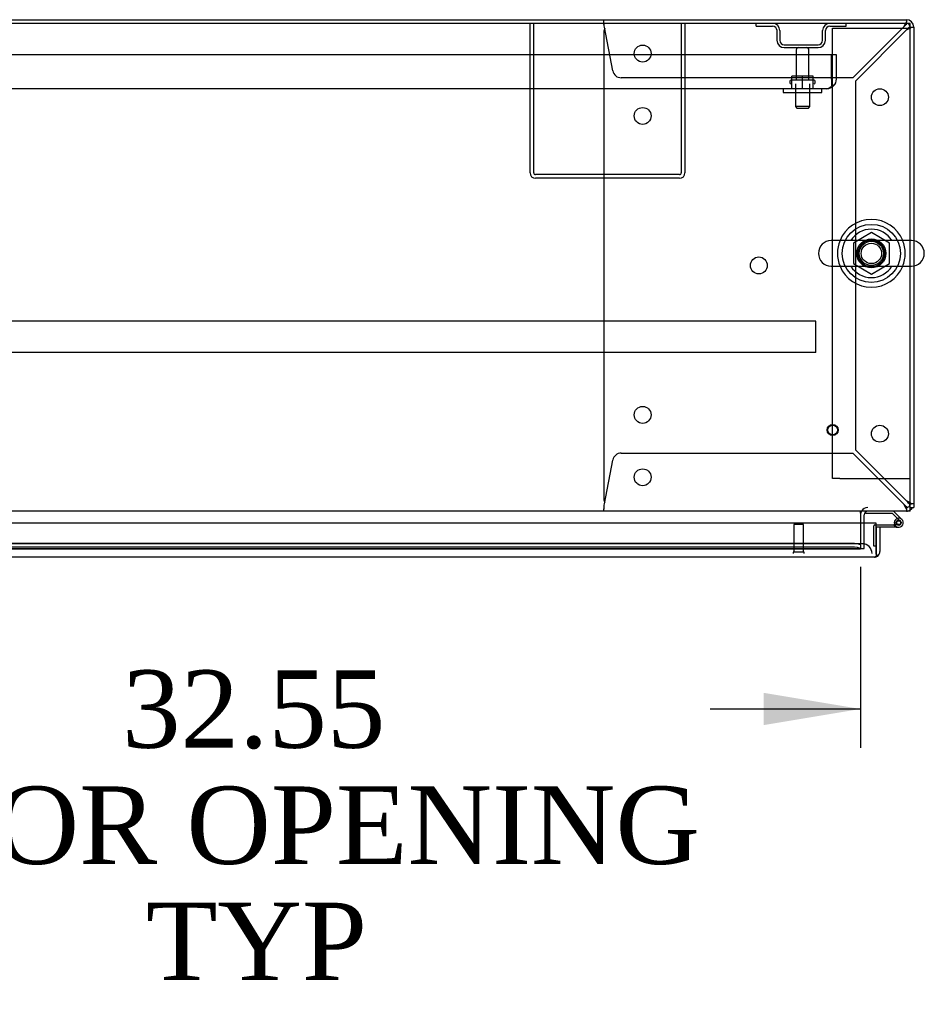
# Model space of a CAD drawing. Header units: inches. Extents: x 2 to 538, y -2 to 358.
# Tile 35 of 43: x 186 to 209, y 276 to 302. Entities that reach past the tile are written whole.
import ezdxf
from ezdxf.enums import TextEntityAlignment as Align
from ezdxf.lldxf.tags import DXFTag

# ---------------------------------------------------------------- set-up
doc = ezdxf.new("R2010")
doc.units = ezdxf.units.IN
doc.header["$MEASUREMENT"] = 0
for name, color, linetype in [('COM40565', 7, 'Continuous'), ('COM43135', 7, 'Continuous'), ('COM50521', 7, 'Continuous'), ('COM50570', 7, 'Continuous'), ('COM52167-7', 7, 'Continuous'), ('COM54746-68', 7, 'Continuous'), ('COM54928-3', 7, 'Continuous'), ('COM55702-64', 7, 'Continuous'), ('COM70108-3', 7, 'Continuous'), ('COM70219', 7, 'Continuous'), ('COM71156-3', 7, 'Continuous'), ('COM71159-5', 7, 'Continuous'), ('Default', 7, 'Continuous'), ('NTS166105', 7, 'Continuous'), ('NTS166905', 7, 'Continuous'), ('SCS00680', 7, 'Continuous'), ('STD21878', 7, 'Continuous'), ('STD26094', 7, 'Continuous'), ('WAF25059', 7, 'Continuous'), ('WAF25362', 7, 'Continuous'), ('WAM254785', 7, 'Continuous')]:
    doc.layers.add(name, color=color, linetype=linetype)
doc.styles.add('SEACAD_Times_New_Roman', font='times.ttf')
tags = doc.linetypes.add('HIDDEN2', pattern=[0.1875, 0.125, -0.0625]).pattern_tags.tags
tags[6:7] = [DXFTag(74, 4), DXFTag(75, 0), DXFTag(340, '0'), DXFTag(46, 0.0), DXFTag(50, 0.0), DXFTag(44, 0.0), DXFTag(45, 0.0)]
tags[4:5] = [DXFTag(74, 4), DXFTag(75, 0), DXFTag(340, '0'), DXFTag(46, 0.0), DXFTag(50, 0.0), DXFTag(44, 0.0), DXFTag(45, 0.0)]
doc.dimstyles.new('HAMMOND_(STH_-_540x360)', dxfattribs={"dimtxt": 2, "dimasz": 2.5, "dimexe": 1, "dimexo": 1, "dimgap": 0.5, "dimtad": 0, "dimtih": 1, "dimtoh": 1, "dimzin": 0, "dimdsep": 46, "dimtxsty": 'SEACAD_Times_New_Roman', "dimblk1": '_SE_FILLED', "dimblk2": '_SE_FILLED', "dimsah": 1, "dimcen": 1, "dimadec": 0, "dimazin": 0, "dimtfac": 0.8, "dimtofl": 0, "dimtmove": 0, "dimatfit": 3, "dimfxl": 0, "dimtolj": 1, "dimtzin": 0, "dimarcsym": 0})

# ---------------------------------------------------------------- blocks, each defined once
blk = doc.blocks.new('SE')
at = {"layer": 'COM40565', "color": 7, "linetype": 'HIDDEN2'}
for p, q in [((206.501, 301.459), (206.686, 301.459)), ((206.501, 289.834), (206.501, 301.459)), ((206.686, 301.459), (208.316, 301.459)), ((208.316, 301.459), (208.501, 301.459)), ((206.686, 289.834), (206.501, 289.834)), ((206.686, 289.834), (208.316, 289.834)), ((208.316, 289.834), (208.501, 289.834))]:
    blk.add_line(p, q, dxfattribs=at)
blk.add_circle((207.501, 295.646), 0.375, dxfattribs=at)
at = {"layer": 'COM43135', "color": 7, "linetype": 'HIDDEN2'}
for p, q in [((206.475, 300.772), (138.726, 300.772)), ((206.6, 300.772), (206.475, 300.772)), ((206.475, 300.147), (206.475, 300.772)), ((206.475, 300.147), (206.475, 300.772)), ((206.6, 300.147), (206.6, 300.772)), ((206.476, 300.147), (206.475, 300.147)), ((206.475, 300.147), (206.475, 299.969)), ((206.476, 300.02), (206.476, 300.147)), ((206.476, 300.02), (206.526, 299.969)), ((206.35, 299.897), (138.85, 299.897)), ((206.351, 299.897), (206.35, 299.897)), ((206.351, 299.897), (206.351, 299.897))]:
    blk.add_line(p, q, dxfattribs=at)
for start, end in [(270.1219, 314.5601), (314.5601, 0), (270, 270.0436)]:
    blk.add_arc((206.35, 300.147), 0.25, start, end, dxfattribs=at)
blk.add_open_spline([(206.475, 299.969), (206.454, 299.946), (206.434, 299.928), (206.392, 299.903), (206.372, 299.897), (206.351, 299.897)], degree=3, knots=[0, 0, 0, 0, 0.5, 0.5, 1, 1, 1, 1], dxfattribs=at)
at = {"layer": 'COM50521', "color": 7, "linetype": 'HIDDEN2'}
for p, q in [((198.689, 297.727), (198.689, 301.584)), ((198.784, 297.727), (198.784, 301.584)), ((202.594, 301.584), (202.594, 297.727)), ((202.689, 301.584), (202.689, 297.727)), ((202.546, 297.679), (198.832, 297.679)), ((202.546, 297.584), (198.832, 297.584))]:
    blk.add_line(p, q, dxfattribs=at)
for centre, radius, start, end in [((198.832, 297.727), 0.143, 180, 270), ((198.832, 297.727), 0.048, 180, 270), ((202.546, 297.727), 0.143, 270, 0), ((202.546, 297.727), 0.048, 270, 0)]:
    blk.add_arc(centre, radius, start, end, dxfattribs=at)
at = {"layer": 'COM50570', "color": 7, "linetype": 'HIDDEN2'}
for p, q in [((206.064, 293.899), (139.064, 293.899)), ((206.064, 293.856), (206.064, 293.899)), ((206.064, 293.129), (206.064, 293.856)), ((206.064, 293.086), (139.064, 293.086)), ((206.064, 293.086), (206.064, 293.129))]:
    blk.add_line(p, q, dxfattribs=at)
at = {"layer": 'COM52167-7', "color": 7, "linetype": 'Continuous'}
for p, q in [((207.626, 288.679), (173.816, 288.679)), ((207.626, 287.947), (207.626, 288.679)), ((207.721, 288.574), (207.626, 288.574)), ((207.626, 288.574), (207.626, 287.947)), ((207.721, 288.574), (207.721, 287.947)), ((207.578, 287.804), (173.864, 287.804)), ((207.578, 287.804), (207.578, 287.804)), ((207.578, 287.804), (207.578, 287.804)), ((207.626, 287.947), (207.626, 287.947)), ((207.626, 287.884), (207.626, 287.947)), ((207.626, 287.947), (207.626, 287.834)), ((207.626, 287.884), (207.665, 287.834))]:
    blk.add_line(p, q, dxfattribs=at)
for start, end in [(270.1561, 307.5036), (270, 270.0762), (307.5036, 0)]:
    blk.add_arc((207.578, 287.947), 0.143, start, end, dxfattribs=at)
blk.add_open_spline([(207.626, 287.834), (207.618, 287.824), (207.61, 287.817), (207.598, 287.809), (207.594, 287.807), (207.586, 287.805), (207.582, 287.804), (207.578, 287.804)], degree=3, knots=[0, 0, 0, 0, 0.5, 0.5, 0.75, 0.75, 1, 1, 1, 1], dxfattribs=at)
at = {"layer": 'COM54746-68', "color": 7, "linetype": 'HIDDEN2'}
for p, q in [((207.354, 288.972), (207.354, 288.991)), ((208.193, 288.756), (208.218, 288.756)), ((207.564, 288.088), (207.564, 288.613)), ((207.589, 288.638), (207.626, 288.638)), ((208.089, 288.682), (208.151, 288.688)), ((208.206, 288.638), (208.102, 288.638)), ((208.143, 288.681), (208.143, 288.706)), ((208.218, 288.631), (208.193, 288.631)), ((208.268, 288.706), (208.268, 288.681)), ((207.626, 288.088), (207.564, 288.088))]:
    blk.add_line(p, q, dxfattribs=at)
at = {"layer": 'COM54746-68', "color": 7, "linetype": 'Continuous'}
for p, q in [((207.354, 288.929), (207.354, 288.972)), ((208.047, 288.929), (207.354, 288.929)), ((208.242, 288.734), (208.047, 288.929)), ((208.073, 288.991), (208.285, 288.779)), ((207.626, 288.638), (208.082, 288.638)), ((208.138, 288.576), (207.626, 288.576)), ((207.626, 288.576), (207.626, 288.574)), ((208.102, 288.638), (208.082, 288.638)), ((208.089, 288.693), (208.151, 288.693)), ((208.138, 288.576), (208.206, 288.576)), ((207.626, 288.088), (207.626, 288.088))]:
    blk.add_line(p, q, dxfattribs=at)
blk.add_circle((208.206, 288.693), 0.05, dxfattribs=at)
for radius, start, end in [(0.117, 107.0274, 180), (0.117, 180, 47.608), (0.135, 204.0421, 240.0736), (0.055, 48.8041, 180), (0.055, 180, 48.8041)]:
    blk.add_arc((208.206, 288.693), radius, start, end, dxfattribs=at)
at = {"layer": 'COM54746-68', "color": 7, "linetype": 'HIDDEN2'}
for centre, radius, start, end in [((208.193, 288.706), 0.05, 90, 180), ((208.206, 288.693), 0.117, 47.608, 107.0274), ((208.218, 288.706), 0.05, 0, 90), ((207.589, 288.613), 0.025, 90, 180), ((208.193, 288.681), 0.05, 180, 270), ((208.218, 288.681), 0.05, 270, 0)]:
    blk.add_arc(centre, radius, start, end, dxfattribs=at)
at = {"layer": 'COM54928-3', "color": 7, "linetype": 'HIDDEN2'}
for p, q in [((200.596, 301.623), (200.596, 301.679)), ((200.596, 301.556), (200.596, 301.623)), ((200.827, 300.358), (200.61, 301.489)), ((208.331, 301.489), (207.021, 300.179)), ((208.406, 301.679), (208.406, 301.623)), ((208.406, 301.556), (208.406, 301.623)), ((208.41, 301.584), (208.406, 301.584)), ((208.406, 301.584), (208.406, 301.584)), ((208.473, 301.489), (208.54, 301.489)), ((208.54, 301.489), (208.596, 301.489)), ((200.596, 301.364), (200.596, 289.306)), ((207.096, 300.104), (208.406, 301.414)), ((207.021, 300.179), (201.043, 300.179)), ((207.096, 290.566), (207.096, 300.104)), ((208.406, 289.256), (207.096, 290.566)), ((200.61, 289.181), (200.827, 290.312)), ((201.043, 290.491), (207.021, 290.491)), ((207.021, 290.491), (208.331, 289.181)), ((200.596, 289.114), (200.596, 289.047)), ((200.596, 288.991), (200.596, 289.047)), ((208.406, 289.114), (208.406, 289.047)), ((208.41, 289.086), (208.406, 289.086)), ((208.406, 289.086), (208.406, 289.086)), ((208.406, 289.047), (208.406, 288.991)), ((208.473, 289.181), (208.54, 289.181)), ((208.596, 289.181), (208.54, 289.181))]:
    blk.add_line(p, q, dxfattribs=at)
for centre in [(201.596, 300.804), (207.721, 299.679), (201.596, 299.194), (204.596, 295.335), (201.596, 291.476), (207.721, 290.991), (201.596, 289.866)]:
    blk.add_circle(centre, 0.218, dxfattribs=at)
for centre, radius, start, end in [((196.75, 301.147), 3.875, 5.0683, 7.0661), ((209.324, 301.026), 1.096, 146.9322, 154.9756), ((208.777, 301.069), 0.613, 127.2987, 136.6958), ((207.985, 301.86), 0.613, 313.3042, 322.7013), ((207.942, 302.407), 1.096, 295.0244, 303.0678), ((200.816, 301.364), 0.22, 155.0823, 180), ((201.043, 300.399), 0.22, 190.8348, 270), ((201.043, 290.271), 0.22, 90, 169.1652), ((200.816, 289.306), 0.22, 180, 204.9177), ((196.75, 289.523), 3.875, 352.9339, 354.9317), ((209.324, 289.644), 1.096, 205.0244, 213.0678), ((208.777, 289.601), 0.613, 223.3042, 232.7013), ((207.985, 288.81), 0.613, 37.2987, 46.6958), ((207.942, 288.263), 1.096, 56.9322, 64.9756)]:
    blk.add_arc(centre, radius, start, end, dxfattribs=at)
blk.add_ellipse((208.406, 301.489), major_axis=(-0.095, 0), ratio=0.999171, start_param=3.141593, end_param=4.712389, dxfattribs=at)
at = {"layer": 'COM55702-64', "color": 7, "linetype": 'HIDDEN2'}
for p, q in [((204.527, 301.512), (204.527, 301.584)), ((204.527, 301.512), (204.949, 301.512)), ((206.43, 301.512), (206.852, 301.512)), ((206.852, 301.512), (206.852, 301.584)), ((205.064, 301.397), (205.064, 301.147)), ((205.136, 301.397), (205.136, 301.147)), ((206.242, 301.147), (206.242, 301.397)), ((206.314, 301.147), (206.314, 301.397)), ((205.252, 301.031), (206.127, 301.031)), ((205.252, 300.959), (206.127, 300.959))]:
    blk.add_line(p, q, dxfattribs=at)
for centre, radius, start, end in [((204.949, 301.397), 0.188, 0, 90), ((204.949, 301.397), 0.116, 0, 90), ((206.43, 301.397), 0.188, 90, 180), ((206.43, 301.397), 0.115, 90, 180), ((205.252, 301.147), 0.188, 180, 270), ((205.252, 301.147), 0.115, 180, 270), ((206.127, 301.147), 0.116, 270, 0), ((206.127, 301.147), 0.188, 270, 0)]:
    blk.add_arc(centre, radius, start, end, dxfattribs=at)
at = {"layer": 'COM70108-3', "color": 7, "linetype": 'Continuous'}
for p, q in [((208.501, 301.584), (136.628, 301.584)), ((208.501, 295.978), (208.501, 301.584)), ((208.501, 289.134), (208.501, 295.315)), ((208.501, 288.991), (208.501, 289.134)), ((208.501, 288.991), (136.628, 288.991)), ((207.221, 288.943), (207.221, 288.991)), ((207.221, 288.943), (207.221, 288.679))]:
    blk.add_line(p, q, dxfattribs=at)
at = {"layer": 'COM70108-3', "color": 7, "linetype": 'HIDDEN2'}
for p, q in [((208.501, 295.315), (208.501, 295.978)), ((207.221, 288.679), (207.221, 288.165)), ((174.181, 288.022), (207.221, 288.022)), ((206.971, 288.158), (174.431, 288.158)), ((206.971, 288.065), (174.431, 288.065)), ((207.22, 288.118), (207.22, 288.118)), ((207.221, 288.022), (207.22, 288.024)), ((207.221, 288.118), (207.221, 288.165)), ((207.221, 288.118), (207.221, 288.022)), ((207.221, 288.022), (207.221, 288.022))]:
    blk.add_line(p, q, dxfattribs=at)
blk.add_circle((207.501, 295.646), 0.344, dxfattribs=at)
for centre, major_axis, start_param, end_param in [((206.971, 288.115), (-0.25, 0), 3.212696, 4.712389), ((206.971, 288.021), (0.25, 0), 0.071104, 1.570796)]:
    blk.add_ellipse(centre, major_axis=major_axis, ratio=0.173648, start_param=start_param, end_param=end_param, dxfattribs=at)
at = {"layer": 'COM70219', "color": 7, "linetype": 'HIDDEN2'}
for p, q in [((207.018, 288.149), (174.84, 288.149)), ((207.268, 288.149), (207.018, 288.149))]:
    blk.add_line(p, q, dxfattribs=at)
blk.add_arc((207.268, 287.899), 0.25, 0, 90, dxfattribs=at)
at = {"layer": 'COM71156-3', "color": 7, "linetype": 'HIDDEN2'}
blk.add_line((175.064, 288.024), (207.221, 288.024), dxfattribs=at)
at = {"layer": 'COM71159-5', "color": 7, "linetype": 'Continuous'}
for p, q in [((172.754, 301.679), (208.406, 301.679)), ((208.596, 301.489), (208.596, 295.972)), ((208.596, 295.32), (208.596, 289.086)), ((208.501, 289.086), (208.596, 289.086)), ((207.316, 288.679), (207.316, 288.896))]:
    blk.add_line(p, q, dxfattribs=at)
at = {"layer": 'COM71159-5', "color": 7, "linetype": 'HIDDEN2'}
for p, q in [((208.596, 295.972), (208.596, 295.32)), ((207.316, 288.024), (207.316, 288.679)), ((207.221, 288.024), (207.316, 288.024))]:
    blk.add_line(p, q, dxfattribs=at)
at = {"layer": 'COM71159-5', "color": 7, "linetype": 'Continuous'}
for centre, radius, start, end in [((208.406, 301.489), 0.19, 0, 90), ((208.406, 289.181), 0.19, 300, 330), ((207.411, 288.896), 0.19, 150, 180), ((207.411, 288.896), 0.095, 90, 180)]:
    blk.add_arc(centre, radius, start, end, dxfattribs=at)
at = {"layer": 'COM71159-5', "color": 7, "linetype": 'HIDDEN2'}
for centre, radius, start, end in [((208.406, 301.489), 0.095, 0, 90), ((207.411, 288.896), 0.19, 90, 150), ((208.406, 289.181), 0.095, 270, 0), ((208.406, 289.181), 0.19, 270, 300)]:
    blk.add_arc(centre, radius, start, end, dxfattribs=at)
at = {"layer": 'NTS166105', "color": 7, "linetype": 'HIDDEN2'}
for p, q in [((205.724, 300.217), (205.449, 300.217)), ((205.449, 299.897), (205.449, 300.217)), ((205.999, 300.217), (205.724, 300.217)), ((205.724, 299.897), (205.724, 300.217)), ((205.999, 299.897), (205.999, 300.217))]:
    blk.add_line(p, q, dxfattribs=at)
at = {"layer": 'NTS166905', "color": 7, "linetype": 'HIDDEN2'}
for p, q in [((207.501, 296.181), (207.036, 295.909)), ((207.966, 295.909), (207.501, 296.181)), ((207.036, 295.909), (207.036, 295.383)), ((207.966, 295.383), (207.966, 295.909)), ((207.036, 295.383), (207.505, 295.109)), ((207.505, 295.109), (207.966, 295.383))]:
    blk.add_line(p, q, dxfattribs=at)
blk.add_circle((207.501, 295.646), 0.263, dxfattribs=at)
at = {"layer": 'SCS00680', "color": 7, "linetype": 'Continuous'}
for p, q in [((208.536, 295.978), (206.465, 295.978)), ((206.465, 295.315), (208.536, 295.315))]:
    blk.add_line(p, q, dxfattribs=at)
for centre, radius, start, end in [((207.501, 295.646), 0.625, 32.0055, 147.9945), ((206.465, 295.646), 0.331, 90, 270), ((208.536, 295.646), 0.331, 270, 90), ((207.501, 295.646), 0.625, 212.0055, 327.9945)]:
    blk.add_arc(centre, radius, start, end, dxfattribs=at)
at = {"layer": 'STD21878', "color": 7, "linetype": 'HIDDEN2'}
for p, q in [((205.751, 288.649), (205.501, 288.649)), ((205.501, 288.649), (205.501, 287.93)), ((205.751, 287.93), (205.751, 288.649)), ((205.766, 287.93), (205.485, 287.93)), ((205.485, 287.93), (205.485, 287.899)), ((205.766, 287.899), (205.766, 287.93))]:
    blk.add_line(p, q, dxfattribs=at)
for radius in [0.141, 0.125]:
    blk.add_circle((206.501, 291.086), radius, dxfattribs=at)
at = {"layer": 'STD26094', "color": 7, "linetype": 'HIDDEN2'}
for p, q in [((205.56, 300.899), (205.56, 300.122)), ((205.89, 300.122), (205.89, 300.899)), ((205.4, 300.092), (205.4, 300.052)), ((206.02, 300.122), (205.43, 300.122)), ((205.538, 300.022), (205.538, 299.435)), ((205.913, 299.435), (205.913, 300.022)), ((206.05, 300.052), (206.05, 300.092)), ((205.913, 299.435), (205.538, 299.435)), ((205.538, 299.435), (205.575, 299.397)), ((205.875, 299.397), (205.913, 299.435)), ((205.575, 299.397), (205.875, 299.397))]:
    blk.add_line(p, q, dxfattribs=at)
for centre, radius, start, end in [((205.62, 300.899), 0.06, 90, 180), ((205.83, 300.899), 0.06, 0, 90), ((205.43, 300.092), 0.03, 90, 180), ((205.43, 300.052), 0.03, 180, 270), ((206.02, 300.092), 0.03, 0, 90), ((206.02, 300.052), 0.03, 270, 0)]:
    blk.add_arc(centre, radius, start, end, dxfattribs=at)
at = {"layer": 'WAF25059', "color": 7, "linetype": 'HIDDEN2'}
for p, q in [((205.225, 299.897), (205.225, 299.801)), ((205.225, 299.801), (206.225, 299.801)), ((206.225, 299.801), (206.225, 299.897))]:
    blk.add_line(p, q, dxfattribs=at)
at = {"layer": 'WAF25362', "color": 7, "linetype": 'Continuous'}
for radius, start, end in [(0.875, 22.2452, 157.7548), (0.875, 202.2452, 337.7548), (0.344, 254.6524, 256.5513)]:
    blk.add_arc((207.501, 295.646), radius, start, end, dxfattribs=at)
at = {"layer": 'WAF25362', "color": 7, "linetype": 'HIDDEN2'}
for radius, start, end in [(0.875, 157.7548, 202.2452), (0.344, 0, 254.6524), (0.875, 0, 22.2452), (0.344, 256.5513, 0), (0.875, 337.7548, 0)]:
    blk.add_arc((207.501, 295.646), radius, start, end, dxfattribs=at)
at = {"layer": 'WAM254785', "color": 7, "linetype": 'HIDDEN2'}
for radius in [0.75, 0.312]:
    blk.add_circle((207.501, 295.646), radius, dxfattribs=at)
blk = doc.blocks.new('DMBLK3695')
at = {"layer": 'Default', "linetype": 'Continuous'}
for points in [[(177.168, 283.469), (177.168, 284.302), (174.668, 283.885)], [(204.721, 283.469), (207.221, 283.885), (204.721, 284.302)]]:
    blk.add_hatch(color=7, dxfattribs=at).paths.add_polyline_path(points)
at = {"layer": 'Default', "color": 7, "linetype": 'Continuous'}
for p, q in [((207.221, 287.554), (207.221, 282.885)), ((174.668, 287.209), (174.668, 282.885)), ((174.668, 283.885), (179.804, 283.885)), ((203.337, 283.885), (207.221, 283.885))]:
    blk.add_line(p, q, dxfattribs=at)
at = {"layer": 'Default', "color": 7, "linetype": 'Continuous', "style": 'SEACAD_Times_New_Roman'}
for s, p in [('32.55', (188.158, 284.885)), ('DOOR OPENING', (180.504, 281.885)), ('TYP', (188.774, 278.885))]:
    blk.add_text(s, height=2, dxfattribs=at).set_placement(p, align=Align.TOP_LEFT)
blk = doc.blocks.new('_SE_FILLED')
at = {"color": 0}
blk.add_line((0, 0), (-1, 0), dxfattribs=at)
blk.add_solid([(0, 0), (-1, -0.1665), (-1, 0.1665), (0, 0)], dxfattribs=at)

msp = doc.modelspace()

# ---------------------------------------------------------------- block references
at = {"layer": 'Default'}
msp.add_blockref('SE', (0, 0), dxfattribs=at)

# ---------------------------------------------------------------- dimensions: what is measured, and where the dimension line sits
at = {"layer": 'Default', "color": 7, "linetype": 'Continuous'}
dim = msp.add_linear_dim(base=(207.221, 283.885), p1=(174.668, 288.209), p2=(207.221, 288.554), text='\\A1;<>\\PDOOR OPENING\\XTYP', dimstyle='HAMMOND_(STH_-_540x360)', dxfattribs=at)
dim.commit()
dim.dimension.update_dxf_attribs({"geometry": 'DMBLK3695', "text_midpoint": (191.571, 283.885), "dimtype": 160})

doc.saveas('drawing.dxf')
